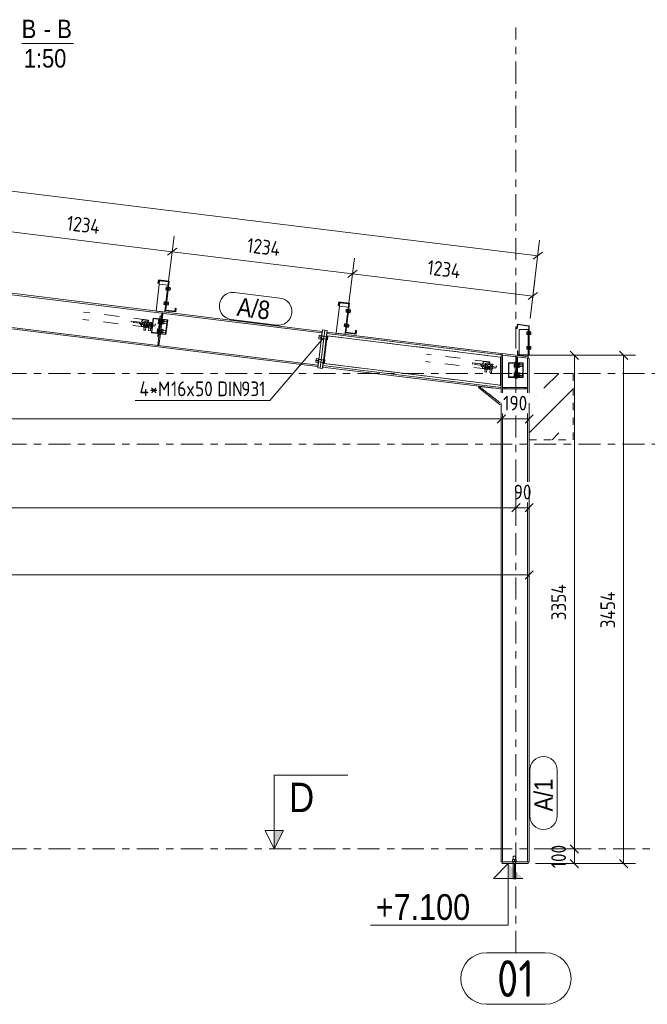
# Model space of a CAD drawing. Header units: millimetres. Extents: x -127 to 701, y 152 to 732.
# Tile 73 of 75: x 539 to 624, y 428 to 562. Entities that reach past the tile are written whole.
import ezdxf

# ---------------------------------------------------------------- set-up
doc = ezdxf.new("R2010")
doc.units = ezdxf.units.MM
for name, pattern in [('XKITLINE00', [0]), ('XKITLINE01', [4, 1, -1, 1, -1]), ('XKITLINE02', [4, 2, -2]), ('XKITLINE03', [6, 3, -1, 1, -1])]:
    doc.linetypes.add(name, pattern=pattern)
for name, color, linetype, lineweight in [('Bemassung', 1, 'Continuous', 0), ('Grid', 6, 'Continuous', 0), ('Schnitt', 6, 'Continuous', 0), ('Schrauben', 7, 'Continuous', 0), ('Schraubenbezeichnung', 5, 'Continuous', 0), ('Teil', 7, 'Continuous', 0), ('Text', 5, 'Continuous', 0), ('Ueberschrift', 7, 'Continuous', 0)]:
    doc.layers.add(name, color=color, linetype=linetype, lineweight=lineweight)
doc.styles.add('ARIAL', font='ARIAL.TTF')
doc.styles.add('ISOCPEUR', font='ISOCPEUR.TTF')

msp = doc.modelspace()

# ---------------------------------------------------------------- hatches: boundary and pattern name
at = {"layer": 'Schnitt'}
msp.add_hatch(color=256, dxfattribs=at).paths.add_polyline_path([(574.7, 451.46), (573.45, 448.96), (573.45, 451.46)], flags=17)
at = {"layer": 'Text'}
msp.add_hatch(color=256, dxfattribs=at).paths.add_polyline_path([(605.22, 444.96), (605.22, 446.96), (607.22, 444.96)], flags=17)

# ---------------------------------------------------------------- linework, layer by layer
at = {"layer": 'Bemassung', "linetype": 'XKITLINE00', "lineweight": 0}
for p, q in [((462.31, 547.6), (609.25, 529.56)), ((535.08, 533.11), (559.58, 530.1)), ((558.69, 522.89), (559.84, 532.23)), ((558.69, 522.89), (559.84, 532.23)), ((608.21, 521.04), (609.51, 531.69)), ((560.21, 530.59), (558.95, 529.61)), ((560.21, 530.59), (558.95, 529.61)), ((559.58, 530.1), (584.07, 527.09)), ((609.88, 530.05), (608.62, 529.07)), ((583.19, 519.88), (584.34, 529.23)), ((583.19, 519.88), (584.34, 529.23)), ((584.71, 527.59), (583.44, 526.6)), ((584.71, 527.59), (583.44, 526.6)), ((584.07, 527.09), (608.58, 524.08)), ((608.21, 521.04), (608.84, 526.22)), ((609.21, 524.58), (607.95, 523.59)), ((613.67, 516.6), (614.8, 515.47)), ((620.36, 516.61), (621.49, 515.47)), ((607.28, 516.04), (615.84, 516.04)), ((607.28, 516.04), (622.52, 516.04)), ((614.24, 448.96), (614.24, 516.04)), ((620.92, 446.96), (620.92, 516.04)), ((604.28, 503.82), (604.28, 509.53)), ((608.08, 503.31), (608.08, 509.53)), ((463.54, 507.38), (604.28, 507.38)), ((604.85, 507.94), (603.72, 506.81)), ((604.85, 507.94), (603.72, 506.81)), ((604.28, 503.82), (604.28, 508.13)), ((604.28, 507.38), (608.08, 507.38)), ((608.65, 507.94), (607.52, 506.81)), ((606.28, 498.07), (606.28, 493.7)), ((608.08, 498.07), (608.08, 493.7)), ((462.28, 495.3), (606.28, 495.3)), ((606.85, 495.87), (605.72, 494.74)), ((606.85, 495.87), (605.72, 494.74)), ((606.28, 496.05), (606.28, 493.7)), ((606.28, 495.3), (608.08, 495.3)), ((608.65, 495.87), (607.52, 494.74)), ((608.08, 495.8), (608.08, 484.59)), ((461.14, 486.19), (608.08, 486.19)), ((608.65, 486.76), (607.52, 485.63)), ((613.67, 449.53), (614.8, 448.4)), ((613.67, 449.53), (614.8, 448.4)), ((608.96, 448.96), (610.69, 448.96)), ((608.96, 448.96), (615.84, 448.96)), ((613.49, 448.96), (615.84, 448.96)), ((614.24, 446.96), (614.24, 448.96)), ((608.96, 446.96), (610.69, 446.96)), ((608.96, 446.96), (615.84, 446.96)), ((613.49, 446.96), (622.52, 446.96)), ((613.67, 447.53), (614.8, 446.4)), ((620.36, 447.53), (621.49, 446.4))]:
    msp.add_line(p, q, dxfattribs=at)
at = {"layer": 'Bemassung'}
for p in [(559.58, 530.1), (559.58, 530.1), (609.25, 529.56), (584.07, 527.09), (584.07, 527.09), (608.58, 524.08), (614.24, 516.04), (620.92, 516.04), (604.28, 507.38), (604.28, 507.38), (608.08, 507.38), (606.28, 495.3), (606.28, 495.3), (608.08, 495.3), (608.08, 486.19), (614.24, 448.96), (614.24, 448.96), (614.24, 446.96), (620.92, 446.96)]:
    msp.add_point(p, dxfattribs=at)
at = {"layer": 'Grid', "linetype": 'XKITLINE03', "lineweight": 0}
for p, q in [((606.28, 510.93), (606.28, 560.58)), ((434.77, 513.56), (638.18, 513.56)), ((606.28, 498.85), (606.28, 508.13)), ((434.77, 503.96), (638.18, 503.96)), ((606.28, 434.85), (606.28, 496.05)), ((434.77, 448.96), (610.69, 448.96)), ((613.49, 448.96), (638.18, 448.96))]:
    msp.add_line(p, q, dxfattribs=at)
at = {"layer": 'Grid', "linetype": 'XKITLINE00', "lineweight": 0}
for p, q in [((602.28, 434.85), (610.28, 434.85)), ((602.28, 427.85), (610.28, 427.85))]:
    msp.add_line(p, q, dxfattribs=at)
for centre, start, end in [((602.28, 431.35), 90, 270), ((610.28, 431.35), 270, 90)]:
    msp.add_arc(centre, 3.5, start, end, dxfattribs=at)
at = {"layer": 'Schnitt', "linetype": 'XKITLINE00', "lineweight": 0}
for p, q in [((573.45, 458.96), (583.45, 458.96)), ((573.45, 458.96), (573.45, 448.96)), ((573.45, 448.96), (572.2, 451.46)), ((574.7, 451.46), (572.2, 451.46)), ((573.45, 448.96), (574.7, 451.46))]:
    msp.add_line(p, q, dxfattribs=at)
at = {"layer": 'Schrauben', "linetype": 'XKITLINE02', "lineweight": 0}
for p, q in [((558.7, 524.91), (558.75, 525.29)), ((558.86, 524.89), (558.7, 524.91)), ((558.72, 525.1), (558.88, 525.08)), ((558.9, 525.27), (558.75, 525.29)), ((558.86, 524.89), (558.9, 525.27)), ((558.86, 524.94), (558.94, 524.93)), ((559.04, 524.94), (558.87, 524.96)), ((558.9, 525.22), (558.98, 525.21)), ((559.07, 525.18), (558.9, 525.2)), ((558.98, 525.21), (558.94, 524.93)), ((558.94, 524.94), (558.95, 524.96)), ((558.94, 524.93), (558.94, 524.94)), ((558.94, 524.93), (559.03, 524.92)), ((559.07, 525.2), (558.98, 525.21)), ((559.03, 525.2), (558.99, 524.93)), ((558.99, 524.93), (559, 524.95)), ((558.99, 524.93), (558.99, 524.93)), ((559.08, 525.3), (559.02, 524.82)), ((558.46, 522.93), (558.5, 523.3)), ((558.48, 523.12), (558.64, 523.1)), ((558.66, 523.28), (558.5, 523.3)), ((558.61, 522.91), (558.66, 523.28)), ((558.65, 523.23), (558.73, 523.23)), ((558.82, 523.19), (558.65, 523.21)), ((558.73, 523.23), (558.7, 522.95)), ((558.82, 523.21), (558.73, 523.23)), ((558.78, 523.22), (558.75, 522.94)), ((558.84, 523.31), (558.78, 522.84)), ((558.61, 522.91), (558.46, 522.93)), ((558.79, 522.96), (558.62, 522.98)), ((558.62, 522.96), (558.7, 522.95)), ((558.7, 522.95), (558.7, 522.97)), ((558.7, 522.95), (558.7, 522.95)), ((558.79, 522.94), (558.7, 522.95)), ((558.75, 522.95), (558.75, 522.97)), ((558.75, 522.94), (558.75, 522.95)), ((583.2, 521.9), (583.24, 522.28)), ((583.35, 521.88), (583.2, 521.9)), ((583.22, 522.09), (583.38, 522.07)), ((583.4, 522.26), (583.24, 522.28)), ((583.35, 521.88), (583.4, 522.26)), ((583.53, 521.93), (583.36, 521.95)), ((583.36, 521.93), (583.44, 521.92)), ((583.39, 522.21), (583.47, 522.2)), ((583.56, 522.17), (583.39, 522.19)), ((583.47, 522.2), (583.44, 521.92)), ((583.44, 521.93), (583.44, 521.95)), ((583.44, 521.92), (583.44, 521.93)), ((583.44, 521.92), (583.53, 521.91)), ((583.56, 522.19), (583.47, 522.2)), ((583.52, 522.2), (583.49, 521.92)), ((583.49, 521.93), (583.49, 521.94)), ((583.49, 521.92), (583.49, 521.93)), ((583.58, 522.29), (583.52, 521.81)), ((555.75, 520.47), (555.77, 520.63)), ((555.76, 520.47), (555.75, 520.47)), ((555.76, 520.47), (555.78, 520.63)), ((555.76, 520.47), (556.14, 520.42)), ((555.78, 520.63), (555.77, 520.63)), ((555.77, 520.14), (555.81, 520.46)), ((556.16, 520.58), (555.78, 520.63)), ((555.79, 520.14), (555.83, 520.46)), ((555.96, 520.44), (555.98, 520.6)), ((556.03, 520.11), (556.07, 520.43)), ((556.08, 520.43), (556.05, 520.11)), ((556.14, 520.42), (556.16, 520.58)), ((556.41, 520.39), (556.43, 520.55)), ((556.43, 520.39), (556.41, 520.39)), ((556.45, 520.54), (556.43, 520.55)), ((556.43, 520.39), (556.45, 520.54)), ((556.82, 520.5), (556.45, 520.54)), ((556.62, 520.36), (556.64, 520.52)), ((556.8, 520.34), (556.82, 520.5)), ((557.72, 520.81), (557.67, 520.37)), ((557.67, 520.37), (557.72, 520.81)), ((557.68, 520.48), (557.84, 520.46)), ((557.68, 520.48), (557.84, 520.46)), ((557.71, 520.7), (557.87, 520.68)), ((557.71, 520.7), (557.87, 520.68)), ((557.88, 520.79), (557.72, 520.81)), ((557.88, 520.79), (557.72, 520.81)), ((557.88, 520.79), (557.83, 520.35)), ((557.83, 520.35), (557.88, 520.79)), ((557.84, 520.45), (558.16, 520.41)), ((557.84, 520.45), (558.16, 520.41)), ((558.16, 520.39), (557.84, 520.43)), ((557.84, 520.43), (558, 520.41)), ((557.87, 520.71), (558.19, 520.67)), ((557.87, 520.71), (558.03, 520.69)), ((557.87, 520.69), (558.19, 520.65)), ((557.87, 520.69), (558.19, 520.65)), ((558.03, 520.69), (558, 520.41)), ((558.03, 520.69), (558, 520.41)), ((558, 520.42), (558, 520.44)), ((558, 520.43), (558, 520.42)), ((558, 520.42), (558, 520.41)), ((558, 520.41), (558, 520.42)), ((558, 520.41), (558.16, 520.39)), ((558.03, 520.69), (558.19, 520.67)), ((558.2, 520.77), (558.14, 520.3)), ((558.2, 520.77), (558.14, 520.3)), ((558.25, 520.77), (558.19, 520.29)), ((558.25, 520.77), (558.19, 520.29)), ((558.3, 520.76), (558.2, 520.77)), ((558.3, 520.76), (558.2, 520.77)), ((558.3, 520.76), (558.24, 520.28)), ((558.3, 520.76), (558.24, 520.28)), ((558.26, 520.41), (558.46, 520.39)), ((558.26, 520.41), (558.46, 520.39)), ((558.29, 520.63), (558.48, 520.61)), ((558.29, 520.63), (558.48, 520.61)), ((558.3, 520.74), (558.5, 520.71)), ((558.5, 520.71), (558.3, 520.74)), ((558.5, 520.71), (558.44, 520.28)), ((558.44, 520.28), (558.5, 520.71)), ((558.49, 520.62), (558.86, 520.57)), ((558.49, 520.62), (558.86, 520.57)), ((558.84, 520.35), (558.86, 520.57)), ((558.84, 520.35), (558.86, 520.55)), ((558.86, 520.55), (558.86, 520.57)), ((555.67, 520.16), (555.66, 520.06)), ((556.14, 520.05), (555.66, 520.11)), ((556.13, 520), (555.66, 520.06)), ((556.14, 520.1), (555.67, 520.16)), ((555.68, 519.85), (555.7, 520.05)), ((555.69, 519.85), (555.68, 519.85)), ((555.69, 519.85), (555.71, 520.05)), ((555.69, 519.85), (556.07, 519.8)), ((555.71, 519.47), (555.75, 519.84)), ((555.71, 519.47), (555.72, 519.46)), ((555.72, 519.46), (555.94, 519.44)), ((556.07, 520.27), (555.79, 520.3)), ((555.88, 519.83), (555.91, 520.03)), ((555.94, 519.44), (555.99, 519.81)), ((556.07, 519.8), (556.09, 520)), ((556.14, 520.1), (556.13, 520)), ((556.33, 520.07), (556.32, 519.98)), ((556.79, 519.92), (556.32, 519.98)), ((556.81, 520.02), (556.33, 520.07)), ((556.8, 519.97), (556.33, 520.02)), ((556.34, 519.77), (556.36, 519.97)), ((556.35, 519.77), (556.34, 519.77)), ((556.35, 519.77), (556.38, 519.97)), ((556.35, 519.77), (556.73, 519.72)), ((556.37, 519.38), (556.41, 519.76)), ((556.37, 519.38), (556.39, 519.38)), ((556.39, 519.38), (556.61, 519.36)), ((556.43, 520.39), (556.8, 520.34)), ((556.47, 520.38), (556.43, 520.06)), ((556.45, 520.06), (556.49, 520.38)), ((556.73, 520.19), (556.45, 520.22)), ((556.55, 519.75), (556.57, 519.94)), ((556.61, 519.36), (556.65, 519.73)), ((556.69, 520.03), (556.73, 520.35)), ((556.75, 520.35), (556.71, 520.03)), ((556.73, 519.72), (556.75, 519.92)), ((556.81, 520.02), (556.79, 519.92)), ((557.58, 519.62), (557.52, 519.18)), ((557.52, 519.18), (557.58, 519.62)), ((557.52, 519.18), (557.68, 519.16)), ((557.68, 519.16), (557.52, 519.18)), ((557.54, 519.29), (557.7, 519.27)), ((557.54, 519.29), (557.7, 519.27)), ((557.56, 519.51), (557.72, 519.49)), ((557.56, 519.51), (557.72, 519.49)), ((557.74, 519.6), (557.58, 519.62)), ((557.74, 519.6), (557.58, 519.62)), ((557.67, 520.37), (557.83, 520.35)), ((557.83, 520.35), (557.67, 520.37)), ((557.74, 519.6), (557.68, 519.16)), ((557.68, 519.16), (557.74, 519.6)), ((557.69, 519.26), (558.01, 519.22)), ((557.69, 519.26), (558.01, 519.22)), ((558.01, 519.2), (557.69, 519.24)), ((557.69, 519.24), (557.85, 519.22)), ((557.72, 519.5), (558.04, 519.46)), ((557.72, 519.5), (558.04, 519.46)), ((558.04, 519.48), (557.73, 519.52)), ((557.73, 519.52), (557.88, 519.5)), ((557.88, 519.5), (557.85, 519.22)), ((557.88, 519.5), (557.85, 519.22)), ((557.85, 519.23), (557.85, 519.25)), ((557.85, 519.24), (557.85, 519.23)), ((557.85, 519.23), (557.85, 519.22)), ((557.85, 519.22), (557.85, 519.23)), ((557.85, 519.22), (558.01, 519.2)), ((557.88, 519.5), (558.04, 519.48)), ((558.06, 519.58), (558, 519.1)), ((558.06, 519.58), (558, 519.1)), ((558.1, 519.09), (558, 519.1)), ((558.1, 519.09), (558, 519.1)), ((558.11, 519.57), (558.05, 519.1)), ((558.11, 519.57), (558.05, 519.1)), ((558.16, 519.57), (558.06, 519.58)), ((558.16, 519.57), (558.06, 519.58)), ((558.16, 519.57), (558.1, 519.09)), ((558.16, 519.57), (558.1, 519.09)), ((558.1, 519.11), (558.3, 519.09)), ((558.1, 519.11), (558.3, 519.09)), ((558.11, 519.22), (558.31, 519.2)), ((558.11, 519.22), (558.31, 519.2)), ((558.24, 520.28), (558.14, 520.3)), ((558.24, 520.28), (558.14, 520.3)), ((558.14, 519.44), (558.34, 519.41)), ((558.14, 519.44), (558.34, 519.41)), ((558.15, 519.55), (558.35, 519.52)), ((558.35, 519.52), (558.15, 519.55)), ((558.25, 520.3), (558.44, 520.28)), ((558.25, 520.3), (558.44, 520.28)), ((558.35, 519.52), (558.3, 519.09)), ((558.3, 519.09), (558.35, 519.52)), ((558.31, 519.19), (558.69, 519.14)), ((558.31, 519.19), (558.69, 519.14)), ((558.34, 519.42), (558.72, 519.38)), ((558.34, 519.42), (558.72, 519.38)), ((558.46, 520.38), (558.83, 520.33)), ((558.46, 520.38), (558.83, 520.33)), ((558.69, 519.16), (558.72, 519.38)), ((558.69, 519.16), (558.71, 519.36)), ((558.69, 519.14), (558.69, 519.16)), ((558.69, 519.14), (558.69, 519.16)), ((558.71, 519.36), (558.72, 519.38)), ((558.83, 520.33), (558.84, 520.35)), ((558.83, 520.33), (558.84, 520.35)), ((582.95, 519.92), (583, 520.3)), ((583.11, 519.9), (582.95, 519.92)), ((582.98, 520.11), (583.13, 520.09)), ((583.16, 520.28), (583, 520.3)), ((583.11, 519.9), (583.16, 520.28)), ((583.29, 519.95), (583.12, 519.97)), ((583.12, 519.95), (583.2, 519.94)), ((583.15, 520.23), (583.23, 520.22)), ((583.32, 520.19), (583.15, 520.21)), ((583.23, 520.22), (583.2, 519.94)), ((583.2, 519.95), (583.2, 519.97)), ((583.2, 519.94), (583.2, 519.95)), ((583.29, 519.93), (583.2, 519.94)), ((583.32, 520.21), (583.23, 520.22)), ((583.28, 520.21), (583.25, 519.93)), ((583.25, 519.94), (583.25, 519.96)), ((583.25, 519.93), (583.25, 519.94)), ((583.33, 520.31), (583.27, 519.83)), ((607.77, 519.23), (607.93, 519.23)), ((607.77, 519.23), (607.77, 518.85)), ((607.93, 519.23), (607.93, 518.85)), ((607.93, 519.23), (607.93, 518.85)), ((607.93, 519.18), (608.03, 519.18)), ((607.93, 519.18), (608.03, 519.18)), ((608.08, 519.16), (607.93, 519.16)), ((608.08, 519.16), (607.93, 519.16)), ((608.03, 519.18), (608.03, 519.18)), ((608.03, 519.18), (608.03, 519.16)), ((608.03, 519.18), (608.03, 518.9)), ((608.03, 519.18), (608.08, 519.18)), ((608.03, 519.18), (608.03, 519.18)), ((608.03, 519.18), (608.03, 519.16)), ((608.03, 519.18), (608.03, 518.9)), ((608.03, 519.18), (608.08, 519.18)), ((608.08, 519.28), (608.08, 518.8)), ((608.08, 519.28), (608.08, 518.8)), ((579.9, 518.77), (579.83, 518.18)), ((580.48, 518.22), (579.84, 518.3)), ((580.48, 518.24), (579.85, 518.32)), ((580.52, 518.58), (579.89, 518.65)), ((580.52, 518.56), (579.89, 518.63)), ((580.21, 518.61), (580.16, 518.26)), ((580.2, 518.61), (580.21, 518.61)), ((580.53, 518.63), (580.47, 518.16)), ((607.77, 519.04), (607.93, 519.04)), ((607.93, 518.85), (607.77, 518.85)), ((608.08, 518.92), (607.93, 518.92)), ((608.08, 518.92), (607.93, 518.92)), ((607.93, 518.9), (608.03, 518.9)), ((607.93, 518.9), (608.03, 518.9)), ((608.03, 518.91), (608.03, 518.93)), ((608.03, 518.91), (608.03, 518.93)), ((608.03, 518.92), (608.03, 518.91)), ((608.03, 518.92), (608.03, 518.91)), ((608.03, 518.91), (608.03, 518.9)), ((608.03, 518.9), (608.03, 518.91)), ((608.03, 518.91), (608.03, 518.9)), ((608.03, 518.9), (608.03, 518.91)), ((608.03, 518.9), (608.08, 518.9)), ((608.03, 518.9), (608.08, 518.9)), ((607.77, 517.23), (607.93, 517.23)), ((607.77, 517.23), (607.77, 516.85)), ((607.77, 517.04), (607.93, 517.04)), ((607.93, 516.85), (607.77, 516.85)), ((607.93, 517.23), (607.93, 516.85)), ((607.93, 517.23), (607.93, 516.85)), ((607.93, 517.18), (608.03, 517.18)), ((607.93, 517.18), (608.03, 517.18)), ((608.08, 517.16), (607.93, 517.16)), ((608.08, 517.16), (607.93, 517.16)), ((608.08, 516.92), (607.93, 516.92)), ((608.08, 516.92), (607.93, 516.92)), ((607.93, 516.9), (608.03, 516.9)), ((607.93, 516.9), (608.03, 516.9)), ((608.03, 517.18), (608.03, 517.18)), ((608.03, 517.18), (608.03, 517.16)), ((608.03, 517.18), (608.03, 516.9)), ((608.03, 517.18), (608.08, 517.18)), ((608.03, 517.18), (608.03, 517.18)), ((608.03, 517.18), (608.03, 517.16)), ((608.03, 517.18), (608.03, 516.9)), ((608.03, 517.18), (608.08, 517.18)), ((608.03, 516.91), (608.03, 516.93)), ((608.03, 516.91), (608.03, 516.93)), ((608.03, 516.92), (608.03, 516.91)), ((608.03, 516.92), (608.03, 516.91)), ((608.03, 516.91), (608.03, 516.9)), ((608.03, 516.9), (608.03, 516.91)), ((608.03, 516.91), (608.03, 516.9)), ((608.03, 516.9), (608.03, 516.91)), ((608.03, 516.9), (608.08, 516.9)), ((608.03, 516.9), (608.08, 516.9)), ((608.08, 517.28), (608.08, 516.8)), ((608.08, 517.28), (608.08, 516.8)), ((579.51, 515.6), (579.44, 515)), ((580.09, 515.04), (579.45, 515.12)), ((580.09, 515.06), (579.46, 515.14)), ((579.5, 515.48), (580.13, 515.4)), ((580.13, 515.38), (579.5, 515.46)), ((579.82, 515.44), (579.77, 515.08)), ((579.81, 515.43), (579.82, 515.44)), ((580.14, 515.46), (580.08, 514.98)), ((602.02, 514.47), (602, 514.37)), ((602.48, 514.31), (602, 514.37)), ((602.49, 514.36), (602.01, 514.42)), ((602.49, 514.41), (602.02, 514.47)), ((602.02, 514.16), (602.05, 514.36)), ((602.03, 514.16), (602.02, 514.16)), ((602.03, 514.16), (602.06, 514.36)), ((602.03, 514.16), (602.41, 514.11)), ((602.05, 513.78), (602.1, 514.15)), ((602.05, 513.78), (602.07, 513.77)), ((602.07, 513.77), (602.29, 513.75)), ((602.1, 514.78), (602.12, 514.94)), ((602.11, 514.78), (602.1, 514.78)), ((602.11, 514.78), (602.13, 514.93)), ((602.11, 514.78), (602.49, 514.73)), ((602.11, 514.45), (602.15, 514.77)), ((602.13, 514.93), (602.12, 514.94)), ((602.51, 514.89), (602.13, 514.93)), ((602.13, 514.45), (602.17, 514.77)), ((602.41, 514.58), (602.13, 514.61)), ((602.23, 514.14), (602.25, 514.34)), ((602.29, 513.75), (602.34, 514.12)), ((602.3, 514.75), (602.32, 514.91)), ((602.37, 514.42), (602.41, 514.74)), ((602.43, 514.74), (602.39, 514.42)), ((602.41, 514.11), (602.43, 514.31)), ((602.49, 514.41), (602.48, 514.31)), ((602.49, 514.73), (602.51, 514.89)), ((602.68, 514.38), (602.67, 514.28)), ((603.15, 514.23), (602.67, 514.28)), ((603.16, 514.32), (602.68, 514.38)), ((603.15, 514.28), (602.68, 514.33)), ((602.69, 514.08), (602.72, 514.28)), ((602.7, 514.08), (602.69, 514.08)), ((602.7, 514.08), (602.73, 514.28)), ((602.7, 514.08), (603.08, 514.03)), ((602.72, 513.69), (602.77, 514.07)), ((602.77, 514.7), (602.79, 514.85)), ((602.78, 514.69), (602.77, 514.7)), ((602.78, 514.69), (602.8, 514.85)), ((602.78, 514.69), (603.15, 514.65)), ((602.82, 514.69), (602.78, 514.37)), ((602.8, 514.85), (602.79, 514.85)), ((603.17, 514.81), (602.8, 514.85)), ((602.8, 514.37), (602.84, 514.69)), ((603.08, 514.5), (602.8, 514.53)), ((602.89, 514.05), (602.92, 514.25)), ((602.96, 513.66), (603, 514.04)), ((602.97, 514.67), (602.99, 514.83)), ((603.04, 514.34), (603.08, 514.66)), ((603.1, 514.65), (603.06, 514.34)), ((603.08, 514.03), (603.1, 514.23)), ((603.15, 514.65), (603.17, 514.81)), ((603.16, 514.32), (603.15, 514.23)), ((606.2, 514.84), (606.04, 514.84)), ((606.04, 514.84), (606.04, 514.4)), ((606.2, 514.84), (606.04, 514.84)), ((606.04, 514.4), (606.04, 514.84)), ((606.04, 514.73), (606.2, 514.73)), ((606.04, 514.73), (606.2, 514.73)), ((606.04, 514.51), (606.2, 514.51)), ((606.04, 514.51), (606.2, 514.51)), ((606.04, 514.4), (606.2, 514.4)), ((606.2, 514.4), (606.04, 514.4)), ((606.2, 514.84), (606.2, 514.4)), ((606.2, 514.4), (606.2, 514.84)), ((606.52, 514.76), (606.2, 514.76)), ((606.52, 514.76), (606.2, 514.76)), ((606.2, 514.74), (606.52, 514.74)), ((606.2, 514.74), (606.52, 514.74)), ((606.2, 514.5), (606.52, 514.5)), ((606.2, 514.5), (606.52, 514.5)), ((606.52, 514.48), (606.2, 514.48)), ((606.2, 514.48), (606.52, 514.48)), ((606.36, 514.76), (606.36, 514.48)), ((606.36, 514.76), (606.36, 514.48)), ((606.36, 514.49), (606.36, 514.51)), ((606.36, 514.5), (606.36, 514.49)), ((606.36, 514.49), (606.36, 514.48)), ((606.36, 514.48), (606.36, 514.49)), ((606.52, 514.86), (606.52, 514.38)), ((606.62, 514.86), (606.52, 514.86)), ((606.52, 514.86), (606.52, 514.38)), ((606.62, 514.86), (606.52, 514.86)), ((606.62, 514.38), (606.52, 514.38)), ((606.62, 514.38), (606.52, 514.38)), ((606.57, 514.86), (606.57, 514.38)), ((606.57, 514.86), (606.57, 514.38)), ((606.62, 514.86), (606.62, 514.38)), ((606.62, 514.86), (606.62, 514.38)), ((606.62, 514.84), (606.82, 514.84)), ((606.82, 514.84), (606.62, 514.84)), ((606.62, 514.73), (606.82, 514.73)), ((606.62, 514.73), (606.82, 514.73)), ((606.62, 514.51), (606.82, 514.51)), ((606.62, 514.51), (606.82, 514.51)), ((606.62, 514.4), (606.82, 514.4)), ((606.62, 514.4), (606.82, 514.4)), ((606.82, 514.84), (606.82, 514.4)), ((606.82, 514.4), (606.82, 514.84)), ((606.82, 514.74), (607.2, 514.74)), ((606.82, 514.74), (607.2, 514.74)), ((606.82, 514.5), (607.2, 514.5)), ((606.82, 514.5), (607.2, 514.5)), ((607.2, 514.73), (607.2, 514.74)), ((607.2, 514.52), (607.2, 514.74)), ((607.2, 514.52), (607.2, 514.73)), ((607.2, 514.5), (607.2, 514.52)), ((607.2, 514.5), (607.2, 514.52)), ((602.72, 513.69), (602.74, 513.69)), ((602.74, 513.69), (602.96, 513.66)), ((606.2, 513.64), (606.04, 513.64)), ((606.04, 513.64), (606.04, 513.2)), ((606.2, 513.64), (606.04, 513.64)), ((606.04, 513.2), (606.04, 513.64)), ((606.04, 513.53), (606.2, 513.53)), ((606.04, 513.53), (606.2, 513.53)), ((606.04, 513.31), (606.2, 513.31)), ((606.04, 513.31), (606.2, 513.31)), ((606.04, 513.2), (606.2, 513.2)), ((606.2, 513.2), (606.04, 513.2)), ((606.2, 513.64), (606.2, 513.2)), ((606.2, 513.2), (606.2, 513.64)), ((606.2, 513.56), (606.52, 513.56)), ((606.52, 513.56), (606.2, 513.56)), ((606.2, 513.54), (606.52, 513.54)), ((606.2, 513.54), (606.52, 513.54)), ((606.2, 513.3), (606.52, 513.3)), ((606.2, 513.3), (606.52, 513.3)), ((606.52, 513.28), (606.2, 513.28)), ((606.52, 513.28), (606.2, 513.28)), ((606.36, 513.56), (606.36, 513.28)), ((606.36, 513.56), (606.36, 513.28)), ((606.36, 513.29), (606.36, 513.31)), ((606.36, 513.3), (606.36, 513.29)), ((606.36, 513.29), (606.36, 513.28)), ((606.36, 513.28), (606.36, 513.29)), ((606.52, 513.66), (606.52, 513.18)), ((606.62, 513.66), (606.52, 513.66)), ((606.52, 513.66), (606.52, 513.18)), ((606.62, 513.66), (606.52, 513.66)), ((606.62, 513.18), (606.52, 513.18)), ((606.62, 513.18), (606.52, 513.18)), ((606.57, 513.66), (606.57, 513.18)), ((606.57, 513.66), (606.57, 513.18)), ((606.62, 513.66), (606.62, 513.18)), ((606.62, 513.66), (606.62, 513.18)), ((606.62, 513.64), (606.82, 513.64)), ((606.82, 513.64), (606.62, 513.64)), ((606.62, 513.53), (606.82, 513.53)), ((606.62, 513.53), (606.82, 513.53)), ((606.62, 513.31), (606.82, 513.31)), ((606.62, 513.31), (606.82, 513.31)), ((606.62, 513.2), (606.82, 513.2)), ((606.62, 513.2), (606.82, 513.2)), ((606.82, 513.64), (606.82, 513.2)), ((606.82, 513.2), (606.82, 513.64)), ((606.82, 513.54), (607.2, 513.54)), ((606.82, 513.54), (607.2, 513.54)), ((606.82, 513.3), (607.2, 513.3)), ((606.82, 513.3), (607.2, 513.3)), ((607.2, 513.53), (607.2, 513.54)), ((607.2, 513.32), (607.2, 513.54)), ((607.2, 513.32), (607.2, 513.53)), ((607.2, 513.3), (607.2, 513.32)), ((607.2, 513.3), (607.2, 513.32)), ((606.38, 447.2), (605.78, 447.2)), ((605.89, 447.2), (605.89, 446.96)), ((605.9, 446.96), (605.89, 446.96)), ((605.89, 446.96), (605.9, 446.96)), ((605.9, 446.96), (605.89, 446.96)), ((605.89, 446.96), (605.9, 446.96)), ((605.9, 446.96), (605.89, 446.96)), ((605.89, 446.96), (605.9, 446.96)), ((606.27, 446.96), (605.89, 446.96)), ((605.91, 446.96), (605.9, 446.96)), ((605.9, 446.96), (605.91, 446.96)), ((605.91, 446.96), (605.9, 446.96)), ((605.9, 446.96), (605.91, 446.96)), ((605.91, 446.96), (605.9, 446.96)), ((605.9, 446.96), (605.91, 446.96)), ((605.92, 446.96), (605.92, 447.2)), ((605.93, 446.96), (605.93, 446.96)), ((606.24, 446.96), (606.24, 447.2)), ((606.25, 446.96), (606.26, 446.96)), ((606.25, 446.96), (606.26, 446.96)), ((606.26, 446.96), (606.25, 446.96)), ((606.25, 446.96), (606.26, 446.96)), ((606.25, 446.96), (606.26, 446.96)), ((606.27, 446.96), (606.26, 446.96)), ((606.26, 446.96), (606.27, 446.96)), ((606.26, 446.96), (606.27, 446.96)), ((606.27, 446.96), (606.26, 446.96)), ((606.27, 446.96), (606.26, 446.96)), ((606.26, 446.96), (606.27, 446.96)), ((606.27, 447.2), (606.27, 446.96))]:
    msp.add_line(p, q, dxfattribs=at)
at = {"layer": 'Schrauben', "linetype": 'XKITLINE00', "lineweight": 0}
for p, q in [((559.02, 524.82), (559.07, 524.82)), ((559.13, 525.29), (559.07, 524.82)), ((559.08, 525.3), (559.13, 525.29)), ((559.08, 524.87), (559.28, 524.84)), ((559.1, 525.05), (559.3, 525.03)), ((559.32, 525.22), (559.12, 525.24)), ((559.28, 524.84), (559.32, 525.22)), ((559.28, 524.91), (559.3, 524.91)), ((559.3, 524.91), (559.31, 524.92)), ((559.31, 524.92), (559.33, 525.15)), ((559.31, 525.15), (559.33, 525.15)), ((558.89, 523.31), (558.83, 522.83)), ((558.84, 523.31), (558.89, 523.31)), ((558.86, 523.07), (559.05, 523.04)), ((559.08, 523.23), (558.88, 523.26)), ((559.03, 522.86), (559.08, 523.23)), ((559.06, 522.94), (559.09, 523.16)), ((559.07, 523.16), (559.09, 523.16)), ((558.78, 522.84), (558.83, 522.83)), ((558.83, 522.88), (559.03, 522.86)), ((559.04, 522.93), (559.06, 522.92)), ((559.06, 522.92), (559.06, 522.94)), ((583.52, 521.81), (583.57, 521.81)), ((583.63, 522.28), (583.57, 521.81)), ((583.57, 521.86), (583.77, 521.83)), ((583.58, 522.29), (583.63, 522.28)), ((583.6, 522.05), (583.79, 522.02)), ((583.82, 522.21), (583.62, 522.23)), ((583.77, 521.83), (583.82, 522.21)), ((583.78, 521.9), (583.8, 521.9)), ((583.8, 521.92), (583.83, 522.14)), ((583.8, 521.9), (583.8, 521.92)), ((583.81, 522.14), (583.83, 522.14)), ((583.27, 519.83), (583.32, 519.82)), ((583.38, 520.3), (583.32, 519.82)), ((583.33, 520.31), (583.38, 520.3)), ((583.33, 519.87), (583.53, 519.85)), ((583.35, 520.06), (583.55, 520.04)), ((583.57, 520.23), (583.38, 520.25)), ((583.53, 519.85), (583.57, 520.23)), ((583.54, 519.92), (583.56, 519.92)), ((583.56, 519.93), (583.59, 520.15)), ((583.56, 519.92), (583.56, 519.93)), ((583.57, 520.16), (583.59, 520.15)), ((607.77, 519.23), (607.93, 519.23)), ((607.77, 519.23), (607.77, 518.85)), ((608.08, 519.28), (608.13, 519.28)), ((608.08, 519.28), (608.13, 519.28)), ((608.13, 519.28), (608.13, 518.8)), ((608.13, 519.28), (608.13, 518.8)), ((608.13, 519.23), (608.33, 519.23)), ((608.13, 519.23), (608.33, 519.23)), ((608.33, 519.23), (608.33, 518.85)), ((608.33, 519.23), (608.33, 518.85)), ((579.53, 518.68), (579.49, 518.36)), ((579.49, 518.36), (579.51, 518.36)), ((579.56, 518.75), (579.5, 518.28)), ((579.5, 518.28), (579.78, 518.24)), ((579.53, 518.68), (579.55, 518.67)), ((579.53, 518.52), (579.81, 518.48)), ((579.56, 518.75), (579.84, 518.72)), ((579.84, 518.78), (579.77, 518.18)), ((579.77, 518.18), (579.83, 518.18)), ((579.84, 518.78), (579.9, 518.77)), ((580.47, 518.16), (580.67, 518.13)), ((580.5, 518.4), (580.7, 518.37)), ((580.53, 518.63), (580.73, 518.61)), ((580.73, 518.61), (580.67, 518.13)), ((607.77, 519.04), (607.93, 519.04)), ((607.93, 518.85), (607.77, 518.85)), ((608.08, 518.8), (608.13, 518.8)), ((608.08, 518.8), (608.13, 518.8)), ((608.13, 519.04), (608.33, 519.04)), ((608.13, 519.04), (608.33, 519.04)), ((608.33, 518.85), (608.13, 518.85)), ((608.33, 518.85), (608.13, 518.85)), ((607.77, 517.23), (607.93, 517.23)), ((607.77, 517.23), (607.77, 516.85)), ((607.77, 517.04), (607.93, 517.04)), ((607.93, 516.85), (607.77, 516.85)), ((608.08, 517.28), (608.13, 517.28)), ((608.08, 517.28), (608.13, 517.28)), ((608.08, 516.8), (608.13, 516.8)), ((608.08, 516.8), (608.13, 516.8)), ((608.13, 517.28), (608.13, 516.8)), ((608.13, 517.28), (608.13, 516.8)), ((608.13, 517.23), (608.33, 517.23)), ((608.13, 517.23), (608.33, 517.23)), ((608.13, 517.04), (608.33, 517.04)), ((608.13, 517.04), (608.33, 517.04)), ((608.33, 516.85), (608.13, 516.85)), ((608.33, 516.85), (608.13, 516.85)), ((608.33, 517.23), (608.33, 516.85)), ((608.33, 517.23), (608.33, 516.85)), ((579.14, 515.5), (579.1, 515.18)), ((579.1, 515.18), (579.12, 515.18)), ((579.17, 515.58), (579.11, 515.1)), ((579.11, 515.1), (579.39, 515.07)), ((579.14, 515.5), (579.16, 515.5)), ((579.14, 515.34), (579.42, 515.31)), ((579.17, 515.58), (579.45, 515.54)), ((579.45, 515.6), (579.38, 515.01)), ((579.45, 515.6), (579.51, 515.6)), ((580.11, 515.22), (580.31, 515.2)), ((580.14, 515.46), (580.34, 515.43)), ((580.34, 515.43), (580.28, 514.96)), ((579.38, 515.01), (579.44, 515)), ((580.08, 514.98), (580.28, 514.96)), ((606.38, 447.26), (605.78, 447.26)), ((605.78, 447.2), (605.78, 447.26)), ((605.84, 447.26), (605.84, 447.52)), ((606.32, 447.52), (605.84, 447.52)), ((605.91, 444.85), (605.91, 446.96)), ((606.24, 447.96), (605.92, 447.96)), ((605.92, 447.52), (605.92, 447.96)), ((606.08, 447.26), (606.08, 447.52)), ((606.08, 444.85), (606.08, 446.96)), ((606.24, 447.52), (606.24, 447.96)), ((606.25, 444.85), (606.25, 446.96)), ((606.32, 447.26), (606.32, 447.52)), ((606.38, 447.2), (606.38, 447.26))]:
    msp.add_line(p, q, dxfattribs=at)
at = {"layer": 'Schraubenbezeichnung', "linetype": 'XKITLINE00', "lineweight": 0}
for p in [(580.18, 518.44), (554.53, 509.87)]:
    msp.add_line(p, (572.83, 509.87), dxfattribs=at)
at = {"layer": 'Teil', "linetype": 'XKITLINE00', "lineweight": 0}
for p, q in [((463.54, 533.56), (579.96, 519.27)), ((463.54, 533.37), (579.94, 519.07)), ((579.4, 514.7), (463.54, 528.92)), ((463.54, 528.73), (579.38, 514.5)), ((557.71, 526.28), (557.65, 525.83)), ((557.65, 525.83), (557.69, 525.82)), ((557.69, 525.82), (557.74, 526.24)), ((559.18, 526.1), (557.71, 526.28)), ((557.74, 526.24), (559.13, 526.07)), ((557.82, 526.22), (557.76, 525.73)), ((557.81, 525.73), (557.87, 526.16)), ((559.13, 526.06), (557.82, 526.22)), ((557.87, 526.16), (559.08, 526.01)), ((559.08, 526.01), (558.6, 522.09)), ((559.13, 526.07), (558.65, 522.14)), ((558.65, 522.14), (559.13, 526.06)), ((558.7, 522.17), (559.18, 526.1)), ((559.01, 526.12), (558.96, 526.09)), ((559.09, 526.06), (559.04, 526.02)), ((557.83, 525.71), (557.38, 522.04)), ((557.76, 525.73), (557.81, 525.73)), ((559.02, 525.57), (557.83, 525.71)), ((558.99, 524.87), (558.93, 524.83)), ((559.05, 525.04), (559, 525.01)), ((582.21, 523.28), (582.15, 522.82)), ((582.19, 522.81), (582.24, 523.23)), ((583.67, 523.09), (582.21, 523.28)), ((582.24, 523.23), (583.63, 523.06)), ((582.32, 523.21), (582.26, 522.73)), ((582.31, 522.72), (582.36, 523.16)), ((583.63, 523.05), (582.32, 523.21)), ((582.36, 523.16), (583.57, 523.01)), ((583.19, 519.16), (583.67, 523.09)), ((583.5, 523.12), (583.46, 523.08)), ((558.16, 521.74), (558.11, 521.35)), ((558.16, 521.74), (558.32, 521.72)), ((558.6, 522.09), (558.57, 521.9)), ((558.6, 522.09), (560.06, 521.91)), ((558.69, 522.42), (558.63, 522.38)), ((558.65, 522.14), (559.96, 521.98)), ((560.02, 521.97), (558.65, 522.14)), ((558.75, 522.58), (558.7, 522.55)), ((559.93, 522.02), (558.7, 522.17)), ((559.51, 522.07), (559.47, 522.04)), ((559.59, 522.02), (559.54, 521.98)), ((559.98, 522.43), (559.93, 522.02)), ((559.96, 521.98), (560.02, 522.43)), ((560.02, 522.43), (559.98, 522.43)), ((560.07, 522.4), (560.02, 521.97)), ((560.06, 521.91), (560.12, 522.39)), ((560.12, 522.39), (560.07, 522.4)), ((582.33, 522.71), (581.88, 519.03)), ((582.15, 522.82), (582.19, 522.81)), ((582.26, 522.73), (582.31, 522.72)), ((583.52, 522.56), (582.33, 522.71)), ((583.57, 523.01), (583.09, 519.09)), ((583.63, 523.06), (583.15, 519.13)), ((583.15, 519.13), (583.63, 523.05)), ((583.48, 521.86), (583.43, 521.82)), ((583.54, 522.04), (583.5, 522)), ((583.59, 523.05), (583.53, 523.01)), ((556.75, 519.1), (556.99, 521.08)), ((557.04, 521.01), (556.81, 519.15)), ((556.99, 521.08), (558.98, 520.84)), ((558.91, 520.79), (557.04, 521.01)), ((557.9, 520.91), (557.67, 519.04)), ((558.06, 520.89), (557.83, 519.02)), ((557.95, 521.37), (557.9, 520.97)), ((557.95, 521.37), (558.11, 521.35)), ((558.11, 521.35), (558.06, 520.95)), ((558.32, 521.72), (558.22, 520.93)), ((558.68, 518.92), (558.91, 520.79)), ((558.77, 520.86), (558.71, 520.81)), ((558.98, 520.84), (558.73, 518.85)), ((558.73, 518.85), (556.75, 519.1)), ((556.84, 519.35), (556.77, 519.3)), ((556.81, 519.15), (558.68, 518.92)), ((557.5, 519.06), (557.44, 519.01)), ((558.89, 520.15), (558.82, 520.1)), ((579.99, 519.47), (579.35, 514.31)), ((580.31, 519.43), (579.67, 514.27)), ((580.31, 519.43), (579.67, 514.27)), ((580.31, 519.43), (579.99, 519.47)), ((580.62, 519.39), (579.99, 514.23)), ((580.62, 519.39), (580.31, 519.43)), ((580.6, 519.19), (604.28, 516.28)), ((583.09, 519.09), (583.07, 518.89)), ((583.09, 519.09), (584.56, 518.91)), ((583.18, 519.41), (583.13, 519.37)), ((583.15, 519.13), (584.46, 518.97)), ((584.52, 518.96), (583.15, 519.13)), ((584.42, 519.01), (583.19, 519.16)), ((583.24, 519.58), (583.2, 519.54)), ((584.01, 519.06), (583.97, 519.03)), ((584.47, 519.43), (584.42, 519.01)), ((584.46, 518.97), (584.51, 519.42)), ((584.47, 519.43), (584.47, 519.43)), ((584.47, 519.43), (584.47, 519.43)), ((584.51, 519.42), (584.47, 519.43)), ((584.57, 519.39), (584.52, 518.96)), ((584.56, 518.91), (584.62, 519.38)), ((584.57, 519.39), (584.57, 519.39)), ((584.57, 519.39), (584.57, 519.39)), ((584.62, 519.38), (584.57, 519.39)), ((606.42, 519.65), (606.5, 520.24)), ((606.47, 519.64), (606.42, 519.65)), ((606.54, 520.19), (606.47, 519.64)), ((606.5, 520.24), (606.5, 520.24)), ((606.5, 520.24), (606.5, 520.24)), ((606.5, 520.24), (608.08, 520.05)), ((608.03, 520), (606.54, 520.19)), ((606.73, 519.54), (606.73, 516.1)), ((606.73, 519.54), (607.93, 519.54)), ((607.82, 520.08), (607.78, 520.03)), ((607.93, 516.54), (607.93, 519.54)), ((607.93, 519.54), (608.03, 519.54)), ((608.03, 516.1), (608.03, 520)), ((608.08, 519.59), (608.03, 519.54)), ((608.08, 516.05), (608.08, 520.05)), ((557.66, 518.98), (557.61, 518.59)), ((557.61, 518.59), (557.77, 518.57)), ((557.77, 518.57), (557.62, 517.38)), ((557.82, 518.96), (557.77, 518.57)), ((557.98, 518.95), (557.78, 517.36)), ((580.17, 514.91), (580.64, 518.68)), ((580.57, 519), (604.28, 516.08)), ((580.64, 518.68), (604.18, 515.79)), ((584.09, 519.01), (584.03, 518.97)), ((608.08, 518.1), (608.03, 518.05)), ((557.62, 517.38), (557.78, 517.36)), ((606.48, 516.05), (606.48, 516.65)), ((606.48, 516.65), (606.53, 516.65)), ((606.53, 516.55), (606.48, 516.5)), ((606.53, 516.65), (606.53, 516.1)), ((607.93, 516.54), (607.93, 516.1)), ((607.93, 516.54), (608.03, 516.54)), ((608.08, 517.35), (608.03, 517.3)), ((604.18, 511.96), (604.18, 515.79)), ((604.28, 516.08), (604.28, 516.28)), ((604.48, 516.06), (604.28, 516.08)), ((604.28, 510.93), (604.28, 516.08)), ((604.28, 516.08), (604.28, 516.08)), ((604.45, 516.26), (604.42, 516.06)), ((604.42, 516.06), (607.95, 515.63)), ((604.45, 516.26), (607.97, 515.83)), ((604.48, 510.93), (604.48, 516.06)), ((606.2, 515.12), (606.2, 515.02)), ((606.2, 515.12), (606.36, 515.12)), ((606.36, 515.8), (606.36, 515.12)), ((606.36, 515.8), (606.52, 515.8)), ((606.36, 515.12), (606.36, 515.02)), ((606.48, 516.05), (608.08, 516.05)), ((606.52, 515.8), (606.52, 515.02)), ((606.53, 516.1), (608.03, 516.1)), ((606.73, 516.05), (606.73, 515.98)), ((606.83, 516.1), (606.78, 516.05)), ((608.08, 515.61), (607.88, 515.64)), ((607.88, 510.93), (607.88, 515.64)), ((607.93, 516.05), (607.93, 515.83)), ((607.97, 515.83), (607.95, 515.63)), ((608.08, 515.61), (608.08, 513.56)), ((579.67, 514.27), (579.35, 514.31)), ((579.99, 514.23), (579.67, 514.27)), ((580.01, 514.43), (604.28, 511.45)), ((580.04, 514.62), (604.28, 511.64)), ((580.17, 514.91), (604.18, 511.96)), ((605.34, 514.96), (605.28, 515.02)), ((605.28, 515.02), (605.28, 515.02)), ((605.28, 513.02), (605.28, 515.02)), ((605.28, 515.02), (607.28, 515.02)), ((605.34, 514.96), (605.34, 513.08)), ((607.22, 514.96), (605.34, 514.96)), ((606.24, 514.96), (606.18, 515.02)), ((606.2, 514.96), (606.2, 513.08)), ((606.36, 514.96), (606.36, 513.08)), ((607.22, 513.08), (607.22, 514.96)), ((607.28, 513.92), (607.22, 513.98)), ((607.28, 515.02), (607.28, 513.02)), ((605.34, 513.17), (605.28, 513.23)), ((607.28, 513.02), (605.28, 513.02)), ((605.34, 513.08), (607.22, 513.08)), ((605.49, 513.02), (605.43, 513.08)), ((606.2, 513.02), (606.2, 512.92)), ((606.2, 512.92), (606.36, 512.92)), ((606.36, 513.02), (606.36, 512.92)), ((606.36, 512.92), (606.52, 512.92)), ((606.52, 513.02), (606.52, 512.92)), ((607.28, 513.02), (607.22, 513.08)), ((608.08, 513.56), (608.08, 513.56)), ((608.08, 513.56), (608.08, 513.56)), ((612.13, 513.56), (610.1, 511.54)), ((601.18, 511.66), (601.31, 511.81)), ((604.15, 509.3), (601.18, 511.66)), ((604.15, 509.55), (601.31, 511.81)), ((604.48, 511.66), (607.88, 511.66)), ((604.48, 511.66), (604.48, 511.46)), ((604.48, 511.46), (607.88, 511.46)), ((607.88, 511.66), (607.88, 511.46)), ((614.08, 511.48), (612.13, 509.52)), ((609.09, 510.53), (609.09, 510.53)), ((604.16, 509.29), (604.15, 509.3)), ((612.13, 509.52), (608.08, 505.48)), ((604.28, 447.2), (604.28, 508.13)), ((604.48, 447.2), (604.48, 508.13)), ((607.88, 498.85), (607.88, 508.13)), ((613.14, 506.49), (613.14, 506.49)), ((608.08, 504.56), (608.08, 498.85)), ((612.13, 505.48), (611.21, 504.56)), ((607.88, 447.2), (607.88, 496.05)), ((608.08, 496.05), (608.08, 447.2)), ((604.48, 447.2), (604.28, 447.2)), ((604.4, 446.96), (604.4, 447.2)), ((607.96, 446.96), (604.4, 446.96)), ((607.88, 447.2), (604.48, 447.2)), ((608.08, 447.2), (607.88, 447.2)), ((607.96, 446.96), (607.96, 447.2))]:
    msp.add_line(p, q, dxfattribs=at)
at = {"layer": 'Teil', "linetype": 'XKITLINE02', "lineweight": 0}
for p, q in [((559.02, 525.57), (558.6, 522.09)), ((556.33, 520.82), (547.54, 521.9)), ((558.57, 521.9), (557.38, 522.04)), ((557.62, 517.37), (558.16, 521.75)), ((558.32, 521.73), (557.78, 517.35)), ((558.16, 521.75), (558.32, 521.73)), ((583.52, 522.56), (583.09, 519.09)), ((556.2, 519.83), (547.42, 520.91)), ((554, 520.52), (554.02, 520.68)), ((557.28, 520.12), (554, 520.52)), ((554.02, 520.68), (557.3, 520.28)), ((554.33, 520.48), (554.35, 520.64)), ((556.25, 520.25), (554.33, 520.48)), ((556.27, 520.4), (554.35, 520.64)), ((554.38, 520.48), (554.4, 520.63)), ((555.11, 520.39), (555.13, 520.54)), ((555.16, 520.38), (555.18, 520.54)), ((555.45, 520.51), (555.5, 520.92)), ((555.45, 520.51), (555.5, 520.92)), ((555.45, 520.51), (556.31, 520.4)), ((555.48, 520.5), (555.53, 520.92)), ((556.36, 520.82), (555.5, 520.92)), ((555.5, 520.5), (555.54, 520.86)), ((556.27, 520.77), (555.54, 520.86)), ((555.79, 520.3), (555.81, 520.46)), ((556.22, 520.41), (556.27, 520.77)), ((556.27, 520.4), (556.33, 520.82)), ((556.31, 520.4), (556.36, 520.82)), ((556.75, 519.1), (556.99, 521.08)), ((556.99, 521.08), (556.75, 519.1)), ((556.75, 519.1), (556.99, 521.08)), ((557.04, 521.01), (556.81, 519.15)), ((556.99, 521.08), (557.9, 520.97)), ((557.9, 520.97), (556.99, 521.08)), ((556.99, 521.08), (557.9, 520.97)), ((557.9, 520.91), (557.04, 521.01)), ((557.61, 518.59), (557.95, 521.37)), ((557.66, 518.98), (557.9, 520.97)), ((557.9, 520.97), (557.66, 518.98)), ((557.77, 518.57), (558.11, 521.35)), ((558.11, 521.35), (557.77, 518.57)), ((558.06, 520.95), (557.82, 518.96)), ((557.82, 518.96), (558.06, 520.95)), ((557.9, 520.97), (557.9, 520.91)), ((557.9, 520.97), (558.98, 520.84)), ((557.9, 520.97), (557.9, 520.91)), ((558.91, 520.79), (557.9, 520.91)), ((558.11, 521.35), (557.95, 521.37)), ((558.22, 520.93), (557.98, 518.95)), ((558.06, 520.89), (558.06, 520.95)), ((558.98, 520.84), (558.06, 520.95)), ((558.06, 520.95), (558.06, 520.89)), ((558.06, 520.95), (558.98, 520.84)), ((558.12, 521.45), (558.28, 521.43)), ((558.68, 518.92), (558.91, 520.79)), ((558.98, 520.84), (558.73, 518.85)), ((558.73, 518.85), (558.98, 520.84)), ((558.98, 520.84), (558.73, 518.85)), ((555.22, 520.21), (555.24, 520.37)), ((555.22, 520.21), (557.93, 519.88)), ((555.24, 520.37), (557.95, 520.04)), ((555.38, 519.93), (555.43, 520.35)), ((555.38, 519.93), (555.43, 520.35)), ((555.38, 519.93), (556.24, 519.82)), ((555.41, 519.93), (555.46, 520.34)), ((556.29, 520.24), (555.43, 520.35)), ((555.48, 520.34), (555.43, 519.98)), ((555.43, 519.98), (556.16, 519.89)), ((556.16, 519.89), (556.21, 520.25)), ((556.2, 519.83), (556.25, 520.25)), ((556.24, 519.82), (556.29, 520.24)), ((557.66, 518.98), (556.75, 519.1)), ((556.75, 519.1), (557.66, 518.98)), ((557.66, 518.98), (556.75, 519.1)), ((556.81, 519.15), (557.67, 519.04)), ((557.28, 520.12), (557.3, 520.28)), ((557.93, 519.88), (557.95, 520.04)), ((579.38, 514.5), (579.96, 519.27)), ((580.6, 519.19), (580.01, 514.43)), ((606.42, 519.65), (606.5, 520.24)), ((606.47, 519.64), (606.42, 519.65)), ((606.54, 520.19), (606.47, 519.64)), ((606.5, 520.24), (608.08, 520.05)), ((608.03, 520), (606.54, 520.19)), ((607.93, 519.54), (607.93, 516.54)), ((608.03, 516.1), (608.03, 520)), ((608.03, 516.54), (608.03, 519.54)), ((608.08, 520.05), (608.08, 516.05)), ((557.77, 518.57), (557.61, 518.59)), ((557.67, 519.04), (557.66, 518.98)), ((557.67, 519.04), (557.66, 518.98)), ((558.73, 518.85), (557.66, 518.98)), ((557.67, 519.04), (558.68, 518.92)), ((557.82, 518.96), (557.83, 519.02)), ((557.83, 519.02), (557.82, 518.96)), ((557.82, 518.96), (558.73, 518.85)), ((558.73, 518.85), (557.82, 518.96)), ((580.17, 514.91), (580.64, 518.68)), ((580.64, 518.68), (604.18, 515.79)), ((583.07, 518.89), (581.88, 519.03)), ((557.62, 517.37), (557.78, 517.35)), ((557.66, 517.67), (557.82, 517.65)), ((606.48, 516.05), (606.48, 516.65)), ((606.48, 516.65), (606.53, 516.65)), ((606.53, 516.65), (606.53, 516.1)), ((602.56, 514.14), (594, 515.19)), ((602.69, 515.13), (594.12, 516.18)), ((601.8, 514.81), (601.85, 515.23)), ((601.8, 514.81), (601.85, 515.23)), ((601.83, 514.81), (601.88, 515.23)), ((602.72, 515.12), (601.85, 515.23)), ((601.85, 514.81), (601.89, 515.17)), ((602.63, 515.07), (601.89, 515.17)), ((602.59, 514.72), (602.63, 515.07)), ((602.64, 514.71), (602.69, 515.13)), ((602.67, 514.71), (602.72, 515.12)), ((604.18, 511.96), (604.18, 515.79)), ((604.28, 516.08), (604.28, 511.45)), ((604.48, 516.06), (607.88, 515.64)), ((606.2, 515.12), (606.2, 512.92)), ((606.2, 515.12), (606.36, 515.12)), ((606.36, 515.8), (606.36, 512.92)), ((606.36, 515.8), (606.52, 515.8)), ((606.36, 515.6), (606.52, 515.6)), ((606.36, 515.12), (606.36, 512.92)), ((606.36, 515.12), (606.36, 512.92)), ((608.08, 516.05), (606.48, 516.05)), ((606.52, 515.8), (606.52, 512.92)), ((606.53, 516.1), (608.03, 516.1)), ((606.73, 516.1), (606.73, 516.05)), ((606.73, 515.98), (607.93, 515.83)), ((607.93, 516.1), (607.93, 516.05)), ((580.17, 514.91), (604.18, 511.96)), ((600.37, 514.83), (600.39, 514.99)), ((603.63, 514.43), (600.37, 514.83)), ((600.39, 514.99), (603.65, 514.59)), ((600.71, 514.79), (600.73, 514.95)), ((602.62, 514.55), (600.71, 514.79)), ((602.64, 514.71), (600.73, 514.95)), ((600.76, 514.78), (600.78, 514.94)), ((601.49, 514.69), (601.51, 514.85)), ((601.54, 514.68), (601.56, 514.84)), ((601.57, 514.52), (601.59, 514.68)), ((601.57, 514.52), (604.24, 514.19)), ((601.59, 514.68), (604.26, 514.35)), ((601.73, 514.24), (601.78, 514.66)), ((601.73, 514.24), (601.78, 514.66)), ((601.73, 514.24), (602.6, 514.13)), ((601.76, 514.23), (601.81, 514.65)), ((602.65, 514.55), (601.78, 514.66)), ((601.83, 514.65), (601.79, 514.29)), ((601.79, 514.29), (602.52, 514.2)), ((601.8, 514.81), (602.67, 514.71)), ((602.12, 514.61), (602.14, 514.77)), ((602.52, 514.2), (602.57, 514.56)), ((602.56, 514.14), (602.62, 514.55)), ((602.6, 514.13), (602.65, 514.55)), ((603.63, 514.43), (603.65, 514.59)), ((604.24, 514.19), (604.26, 514.35)), ((605.28, 513.02), (605.28, 515.02)), ((605.28, 515.02), (606.36, 515.02)), ((607.22, 514.96), (605.34, 514.96)), ((605.34, 514.96), (605.34, 513.08)), ((605.34, 514.96), (605.34, 513.08)), ((606.2, 514.96), (605.34, 514.96)), ((605.34, 513.08), (605.34, 514.96)), ((605.34, 514.96), (606.2, 514.96)), ((606.2, 514.96), (606.2, 515.02)), ((606.2, 515.02), (606.2, 514.96)), ((606.2, 513.08), (606.2, 514.96)), ((606.2, 514.96), (606.2, 513.08)), ((606.36, 514.96), (606.36, 515.02)), ((606.36, 515.02), (607.28, 515.02)), ((606.36, 515.02), (606.36, 514.96)), ((606.36, 514.96), (606.36, 513.08)), ((607.22, 514.96), (606.36, 514.96)), ((606.36, 513.08), (606.36, 514.96)), ((606.36, 514.96), (607.22, 514.96)), ((606.52, 515.02), (606.52, 513.02)), ((607.22, 513.08), (607.22, 514.96)), ((607.22, 513.08), (607.22, 514.96)), ((607.22, 514.96), (607.22, 513.08)), ((607.28, 515.02), (607.28, 513.02)), ((607.28, 513.02), (605.28, 513.02)), ((606.36, 513.08), (605.34, 513.08)), ((605.34, 513.08), (606.2, 513.08)), ((606.2, 513.08), (605.34, 513.08)), ((606.2, 513.02), (606.2, 513.08)), ((606.2, 513.08), (606.2, 513.02)), ((606.2, 512.92), (606.36, 512.92)), ((606.36, 513.02), (606.36, 513.08)), ((606.36, 513.08), (607.22, 513.08)), ((606.36, 513.08), (607.22, 513.08)), ((606.36, 513.08), (606.36, 513.02)), ((607.22, 513.08), (606.36, 513.08)), ((606.36, 512.92), (606.52, 512.92)), ((608.08, 513.56), (608.08, 510.93)), ((601.31, 511.81), (604.28, 511.45)), ((604.15, 509.55), (601.31, 511.81)), ((604.28, 511.45), (604.28, 510.93)), ((607.88, 511.66), (604.48, 511.66)), ((604.48, 511.46), (604.48, 511.66)), ((604.48, 511.46), (607.88, 511.46)), ((604.84, 511.46), (604.84, 511.66)), ((607.52, 511.46), (607.52, 511.66)), ((607.88, 511.46), (607.88, 511.66)), ((608.08, 508.13), (608.08, 504.56)), ((604.48, 447.2), (604.4, 447.2)), ((607.88, 447.2), (604.48, 447.2)), ((607.96, 447.2), (607.88, 447.2))]:
    msp.add_line(p, q, dxfattribs=at)
at = {"layer": 'Teil', "linetype": 'XKITLINE01', "lineweight": 0}
for p, q in [((608.08, 513.56), (608.08, 510.93)), ((614.08, 513.56), (608.08, 513.56)), ((614.08, 504.56), (614.08, 513.56)), ((608.08, 508.13), (608.08, 504.56)), ((608.08, 504.56), (614.08, 504.56))]:
    msp.add_line(p, q, dxfattribs=at)
at = {"layer": 'Text', "linetype": 'XKITLINE00', "lineweight": 0}
for p, q in [((568.06, 524.56), (574.22, 523.8)), ((567.61, 520.89), (573.77, 520.13)), ((608.18, 453.45), (608.18, 459.66)), ((611.88, 453.45), (611.88, 459.66)), ((605.22, 446.96), (603.22, 444.96)), ((605.22, 446.96), (605.22, 438.62)), ((603.22, 444.96), (607.22, 444.96)), ((602.34, 438.62), (586.54, 438.62)), ((605.22, 438.62), (602.34, 438.62))]:
    msp.add_line(p, q, dxfattribs=at)
for centre, start, end in [((567.84, 522.72), 83, 263), ((574, 521.97), 263, 83), ((610.03, 459.66), 0, 180), ((610.03, 453.45), 180, 0)]:
    msp.add_arc(centre, 1.85, start, end, dxfattribs=at)
at = {"layer": 'Ueberschrift', "linetype": 'XKITLINE00', "lineweight": 0}
msp.add_line((539.13, 558.37), (546.19, 558.37), dxfattribs=at)

# ---------------------------------------------------------------- texts
at = {"layer": 'Bemassung', "style": 'ISOCPEUR', "width": 0.85}
for s, rotation, p in [('1234', -7.0015, (545.17, 533.03)), ('1234', -7.0015, (569.66, 530.02)), ('1234', -7.0015, (594.16, 527.01)), ('3354', 90.0002, (613.09, 480.01)), ('3454', 90.0002, (619.77, 478.92)), ('100', 90.0002, (613.09, 446.33))]:
    msp.add_text(s, height=2, rotation=rotation, dxfattribs=at).set_placement(p)
for s, p in [('190', (604.55, 508.53)), ('90', (605.98, 496.45))]:
    msp.add_text(s, height=2, dxfattribs=at).set_placement(p)
at = {"layer": 'Grid', "style": 'ISOCPEUR', "width": 0.85}
msp.add_text('01', height=5, dxfattribs=at).set_placement((603.71, 428.85))
at = {"layer": 'Schnitt', "style": 'ARIAL', "width": 0.85}
msp.add_text('D', height=4, dxfattribs=at).set_placement((575.45, 453.96))
at = {"layer": 'Schraubenbezeichnung', "style": 'ISOCPEUR', "width": 0.85}
for s, p in [('4', (555.13, 510.47)), ('*M', (556.5, 510.47)), ('16', (559.42, 510.47)), ('50', (562.69, 510.47)), ('DIN', (565.7, 510.47)), ('931', (568.96, 510.47)), ('x', (561.49, 510.47))]:
    msp.add_text(s, height=2, dxfattribs=at).set_placement(p)
at = {"layer": 'Text', "style": 'ARIAL', "width": 0.85}
for s, rotation, p in [('A/8', -7.0015, (568.28, 521.41)), ('A/1', 90.0002, (611.28, 454.05))]:
    msp.add_text(s, height=2.5, rotation=rotation, dxfattribs=at).set_placement(p)
msp.add_text('+7.100', height=3.5, dxfattribs=at).set_placement((587.24, 439.32))
at = {"layer": 'Ueberschrift', "style": 'ARIAL', "width": 0.85}
for s, p in [('B', (539.13, 559.12)), ('B', (543.97, 559.12)), ('-', (542.11, 559.12)), ('1:50', (539.42, 555.12))]:
    msp.add_text(s, height=2.5, dxfattribs=at).set_placement(p)

doc.saveas('drawing.dxf')
